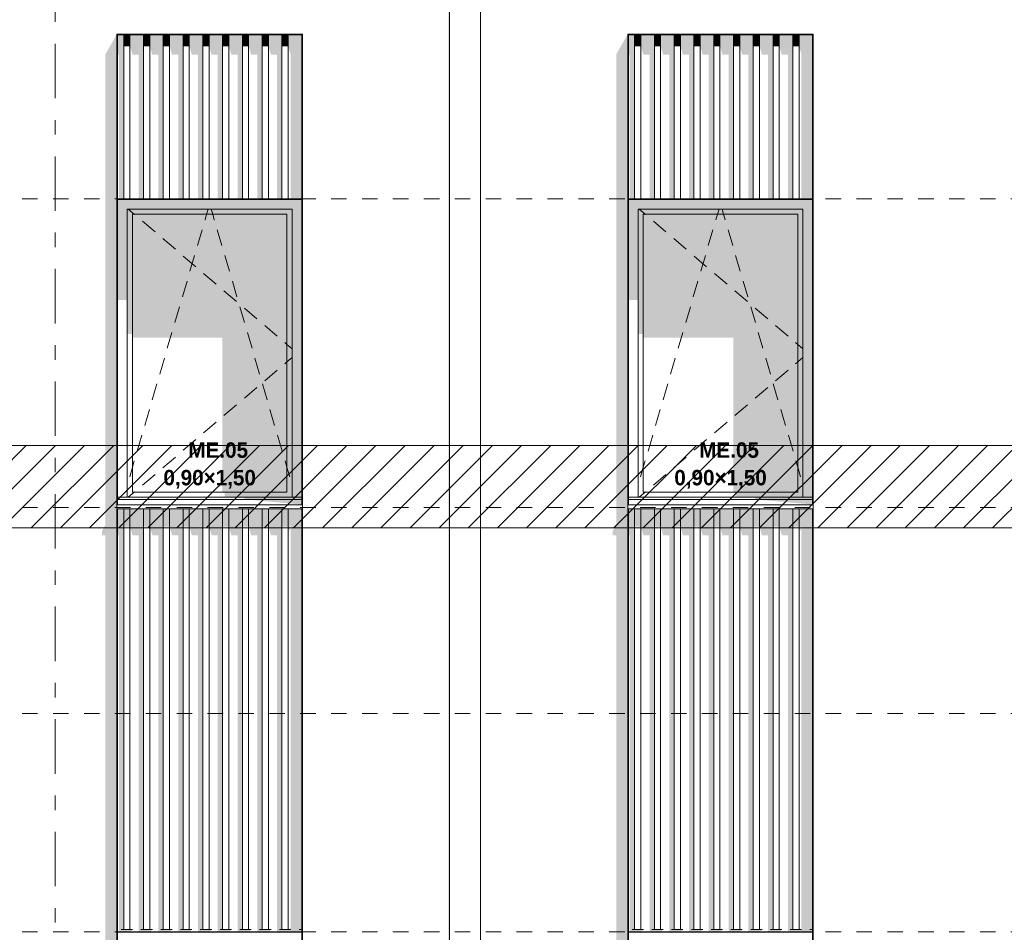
# Model space of a CAD drawing. Header units: millimetres. Extents: x 22784 to 62337, y -53000 to 10500.
# Tile 14 of 26: x 37781 to 42561, y 2497 to 6930. Entities that reach past the tile are written whole.
import ezdxf
from ezdxf.enums import TextEntityAlignment as Align

# ---------------------------------------------------------------- set-up
doc = ezdxf.new("R2010")
doc.units = ezdxf.units.MM
doc.header["$MEASUREMENT"] = 0
doc.linetypes.add('_TIRET COURT 1', pattern=[150, 75, -75])
doc.linetypes.add('Axe', pattern=[546.805537, 264.583325, -105.833328, 70.555556, -105.833328])
for name, color, linetype in [('Nouveau_0', 7, 'Continuous'), ('Nouveau_2D - Dessin général', 7, 'Continuous'), ('Nouveau_2D - Etiquettes 50ème', 7, 'Continuous'), ('Nouveau__Grille structurelle (axe_trame)', 7, 'Continuous'), ('Nouveau__Murs ext - Bardages', 7, 'Continuous'), ('Nouveau__Murs ext - Périphériques', 7, 'Continuous'), ('Nouveau_Exter - Equipements_Mobiliers', 7, 'Continuous'), ('Nouveau_Fenêtres Archicad', 7, 'Continuous')]:
    doc.layers.add(name, color=color, linetype=linetype)
doc.styles.add('STYLE_GENERE_1', font='arial.ttf')
doc.styles.add('STYLE_GENERE_4', font='GOTHIC.TTF')

# ---------------------------------------------------------------- blocks, each defined once
blk = doc.blocks.new('Élément de coupe_4')
at = {"layer": 'Nouveau__Murs ext - Périphériques', "linetype": 'Continuous', "lineweight": 13}
for points in [[(38197, 917.3), (38179.5, 885.3), (38179.5, 865.3), (39079.5, 865.3), (39086.5, 887.5), (39080.7, 887.5), (39094, 911.8), (39094, 884.3), (39097, 884.3), (39153, 982), (39150, 982), (39150, 993.4), (38256, 993.4), (38256, 982), (38253, 982), (38253, 3560), (38197, 3560)], [(38262.2, 3560), (38262.2, 2500), (38319.9, 2500), (38328.7, 2510), (38273.3, 2510), (38273.3, 3560)], [(38358.2, 3560), (38358.2, 2500), (38415.9, 2500), (38424.7, 2510), (38369.3, 2510), (38369.3, 3560)], [(38454.2, 3560), (38454.2, 2500), (38511.9, 2500), (38520.7, 2510), (38465.3, 2510), (38465.3, 3560)], [(38550.2, 3560), (38550.2, 2500), (38607.9, 2500), (38616.7, 2510), (38561.3, 2510), (38561.3, 3560)], [(38646.2, 2500), (38703.9, 2500), (38712.7, 2510), (38657.3, 2510), (38657.3, 3560), (38646.2, 3560)], [(38753.3, 3560), (38742.2, 3560), (38742.2, 2500), (38799.9, 2500), (38808.7, 2510), (38753.3, 2510)], [(38838.2, 2500), (38895.9, 2500), (38904.7, 2510), (38849.3, 2510), (38849.3, 3560), (38838.2, 3560)], [(38934.2, 2500), (38991.9, 2500), (39000.7, 2510), (38945.3, 2510), (38945.3, 3560), (38934.2, 3560)], [(39030.2, 3560), (39030.2, 2500), (39087.9, 2500), (39094, 2506.9), (39094, 2500), (39150, 2500), (39150, 2510), (39137.3, 2510), (39137.3, 3560), (39096.7, 3560), (39096.7, 2510), (39041.3, 2510), (39041.3, 3560)], [(39861, 3560), (39861, 0), (39868, 0), (39868, 3560)], [(40677, 917.3), (40659.5, 885.3), (40659.5, 865.3), (41559.5, 865.3), (41566.5, 887.5), (41560.7, 887.5), (41574, 911.8), (41574, 884.3), (41577, 884.3), (41633, 982), (41630, 982), (41630, 993.4), (40736, 993.4), (40736, 982), (40733, 982), (40733, 3560), (40677, 3560)], [(40742.2, 3560), (40742.2, 2500), (40799.9, 2500), (40808.7, 2510), (40753.3, 2510), (40753.3, 3560)], [(40838.2, 3560), (40838.2, 2500), (40895.9, 2500), (40904.7, 2510), (40849.3, 2510), (40849.3, 3560)], [(40934.2, 3560), (40934.2, 2500), (40991.9, 2500), (41000.7, 2510), (40945.3, 2510), (40945.3, 3560)], [(41041.3, 3560), (41030.2, 3560), (41030.2, 2500), (41087.9, 2500), (41096.7, 2510), (41041.3, 2510)], [(41126.2, 3560), (41126.2, 2500), (41183.9, 2500), (41192.7, 2510), (41137.3, 2510), (41137.3, 3560)], [(41222.2, 2500), (41279.9, 2500), (41288.7, 2510), (41233.3, 2510), (41233.3, 3560), (41222.2, 3560)], [(41318.2, 3560), (41318.2, 2500), (41375.9, 2500), (41384.7, 2510), (41329.3, 2510), (41329.3, 3560)], [(41414.2, 3560), (41414.2, 2500), (41471.9, 2500), (41480.7, 2510), (41425.3, 2510), (41425.3, 3560)], [(41510.2, 3560), (41510.2, 2500), (41567.9, 2500), (41574, 2506.9), (41574, 2500), (41630, 2500), (41630, 2510), (41617.3, 2510), (41617.3, 3560), (41576.7, 3560), (41576.7, 2510), (41521.3, 2510), (41521.3, 3560)]]:
    blk.add_hatch(color=7, dxfattribs=at).paths.add_polyline_path(points)
blk = doc.blocks.new('Élément de coupe_9')
at = {"layer": 'Nouveau__Murs ext - Périphériques', "linetype": 'Continuous', "lineweight": 13}
for points in [[(38179.5, 4445.3), (38179.5, 4425.3), (38197, 4425.3), (38197, 3560), (38253, 3560), (38253, 6785.2), (38210.1, 6785.2), (38197, 6762.3), (38197, 4477.3)], [(38256, 6785.2), (38256, 6759.3), (38262.2, 6759.3), (38262.2, 6060), (38273.3, 6060), (38273.3, 6785.2)], [(38328.7, 6759.3), (38358.2, 6759.3), (38358.2, 6060), (38369.3, 6060), (38369.3, 6785.2), (38328.7, 6785.2)], [(38424.7, 6759.3), (38454.2, 6759.3), (38454.2, 6060), (38465.3, 6060), (38465.3, 6785.2), (38424.7, 6785.2)], [(38520.7, 6759.3), (38550.2, 6759.3), (38550.2, 6060), (38561.3, 6060), (38561.3, 6785.2), (38520.7, 6785.2)], [(38657.3, 6785.2), (38616.7, 6785.2), (38616.7, 6759.3), (38646.2, 6759.3), (38646.2, 6060), (38657.3, 6060)], [(38712.7, 6785.2), (38712.7, 6759.3), (38742.2, 6759.3), (38742.2, 6060), (38753.3, 6060), (38753.3, 6785.2)], [(38849.3, 6785.2), (38808.7, 6785.2), (38808.7, 6759.3), (38838.2, 6759.3), (38838.2, 6060), (38849.3, 6060)], [(38904.7, 6759.3), (38934.2, 6759.3), (38934.2, 6060), (38945.3, 6060), (38945.3, 6785.2), (38904.7, 6785.2)], [(39000.7, 6759.3), (39030.2, 6759.3), (39030.2, 6060), (39041.3, 6060), (39041.3, 6785.2), (39000.7, 6785.2)], [(39096.7, 6785.2), (39096.7, 6060), (39137.3, 6060), (39137.3, 6785.2)], [(39861, 6785.2), (39861, 3560), (39868, 3560), (39868, 6785.2)], [(40659.5, 4425.3), (40677, 4425.3), (40677, 3560), (40733, 3560), (40733, 6785.2), (40690.1, 6785.2), (40677, 6762.3), (40677, 4477.3), (40659.5, 4445.3)], [(40736, 6759.3), (40742.2, 6759.3), (40742.2, 6060), (40753.3, 6060), (40753.3, 6785.2), (40736, 6785.2)], [(40808.7, 6785.2), (40808.7, 6759.3), (40838.2, 6759.3), (40838.2, 6060), (40849.3, 6060), (40849.3, 6785.2)], [(40904.7, 6785.2), (40904.7, 6759.3), (40934.2, 6759.3), (40934.2, 6060), (40945.3, 6060), (40945.3, 6785.2)], [(41041.3, 6785.2), (41000.7, 6785.2), (41000.7, 6759.3), (41030.2, 6759.3), (41030.2, 6060), (41041.3, 6060)], [(41096.7, 6759.3), (41126.2, 6759.3), (41126.2, 6060), (41137.3, 6060), (41137.3, 6785.2), (41096.7, 6785.2)], [(41192.7, 6785.2), (41192.7, 6759.3), (41222.2, 6759.3), (41222.2, 6060), (41233.3, 6060), (41233.3, 6785.2)], [(41288.7, 6785.2), (41288.7, 6759.3), (41318.2, 6759.3), (41318.2, 6060), (41329.3, 6060), (41329.3, 6785.2)], [(41384.7, 6759.3), (41414.2, 6759.3), (41414.2, 6060), (41425.3, 6060), (41425.3, 6785.2), (41384.7, 6785.2)], [(41480.7, 6759.3), (41510.2, 6759.3), (41510.2, 6060), (41521.3, 6060), (41521.3, 6785.2), (41480.7, 6785.2)], [(41617.3, 6785.2), (41576.7, 6785.2), (41576.7, 6060), (41617.3, 6060)], [(38256, 4425.3), (38262.2, 4425.3), (38262.2, 3560), (38273.3, 3560), (38273.3, 4553.4), (38256, 4553.4)], [(38328.7, 4425.3), (38358.2, 4425.3), (38358.2, 3560), (38369.3, 3560), (38369.3, 4553.4), (38328.7, 4553.4)], [(38465.3, 4553.4), (38424.7, 4553.4), (38424.7, 4425.3), (38454.2, 4425.3), (38454.2, 3560), (38465.3, 3560)], [(38520.7, 4425.3), (38550.2, 4425.3), (38550.2, 3560), (38561.3, 3560), (38561.3, 4553.4), (38520.7, 4553.4)], [(38616.7, 4553.4), (38616.7, 4425.3), (38646.2, 4425.3), (38646.2, 3560), (38657.3, 3560), (38657.3, 4553.4)], [(38712.7, 4425.3), (38742.2, 4425.3), (38742.2, 3560), (38753.3, 3560), (38753.3, 4553.4), (38712.7, 4553.4)], [(38808.7, 4425.3), (38838.2, 4425.3), (38838.2, 3560), (38849.3, 3560), (38849.3, 4553.4), (38808.7, 4553.4)], [(38945.3, 4553.4), (38904.7, 4553.4), (38904.7, 4425.3), (38934.2, 4425.3), (38934.2, 3560), (38945.3, 3560)], [(39000.7, 4425.3), (39030.2, 4425.3), (39030.2, 3560), (39041.3, 3560), (39041.3, 4553.4), (39000.7, 4553.4)], [(39137.3, 4553.4), (39096.7, 4553.4), (39096.7, 3560), (39137.3, 3560)], [(40753.3, 4553.4), (40736, 4553.4), (40736, 4425.3), (40742.2, 4425.3), (40742.2, 3560), (40753.3, 3560)], [(40808.7, 4425.3), (40838.2, 4425.3), (40838.2, 3560), (40849.3, 3560), (40849.3, 4553.4), (40808.7, 4553.4)], [(40904.7, 4553.4), (40904.7, 4425.3), (40934.2, 4425.3), (40934.2, 3560), (40945.3, 3560), (40945.3, 4553.4)], [(41000.7, 4425.3), (41030.2, 4425.3), (41030.2, 3560), (41041.3, 3560), (41041.3, 4553.4), (41000.7, 4553.4)], [(41137.3, 4553.4), (41096.7, 4553.4), (41096.7, 4425.3), (41126.2, 4425.3), (41126.2, 3560), (41137.3, 3560)], [(41192.7, 4425.3), (41222.2, 4425.3), (41222.2, 3560), (41233.3, 3560), (41233.3, 4553.4), (41192.7, 4553.4)], [(41288.7, 4553.4), (41288.7, 4425.3), (41318.2, 4425.3), (41318.2, 3560), (41329.3, 3560), (41329.3, 4553.4)], [(41384.7, 4425.3), (41414.2, 4425.3), (41414.2, 3560), (41425.3, 3560), (41425.3, 4553.4), (41384.7, 4553.4)], [(41480.7, 4425.3), (41510.2, 4425.3), (41510.2, 3560), (41521.3, 3560), (41521.3, 4553.4), (41480.7, 4553.4)], [(41617.3, 4553.4), (41576.7, 4553.4), (41576.7, 3560), (41617.3, 3560)]]:
    blk.add_hatch(color=7, dxfattribs=at).paths.add_polyline_path(points)
blk = doc.blocks.new('Élément de coupe_12')
at = {"layer": 'Nouveau__Murs ext - Périphériques', "linetype": 'Continuous', "lineweight": 13}
for points in [[(39868, 8220), (39861, 8207.8), (39861, 6785.2), (39868, 6785.2)], [(38210.1, 6785.2), (38253, 6785.2), (38253, 6860)], [(38273.3, 6857), (38256, 6857), (38256, 6785.2), (38273.3, 6785.2)], [(38328.7, 6857), (38328.7, 6785.2), (38369.3, 6785.2), (38369.3, 6857)], [(38424.7, 6857), (38424.7, 6785.2), (38465.3, 6785.2), (38465.3, 6857)], [(38520.7, 6857), (38520.7, 6785.2), (38561.3, 6785.2), (38561.3, 6857)], [(38616.7, 6857), (38616.7, 6785.2), (38657.3, 6785.2), (38657.3, 6857)], [(38712.7, 6785.2), (38753.3, 6785.2), (38753.3, 6857), (38712.7, 6857)], [(38808.7, 6857), (38808.7, 6785.2), (38849.3, 6785.2), (38849.3, 6857)], [(38904.7, 6785.2), (38945.3, 6785.2), (38945.3, 6857), (38904.7, 6857)], [(39041.3, 6857), (39000.7, 6857), (39000.7, 6785.2), (39041.3, 6785.2)], [(39096.7, 6857), (39096.7, 6785.2), (39137.3, 6785.2), (39137.3, 6857)], [(40733, 6860), (40690.1, 6785.2), (40733, 6785.2)], [(40736, 6857), (40736, 6785.2), (40753.3, 6785.2), (40753.3, 6857)], [(40849.3, 6857), (40808.7, 6857), (40808.7, 6785.2), (40849.3, 6785.2)], [(40904.7, 6857), (40904.7, 6785.2), (40945.3, 6785.2), (40945.3, 6857)], [(41000.7, 6785.2), (41041.3, 6785.2), (41041.3, 6857), (41000.7, 6857)], [(41096.7, 6785.2), (41137.3, 6785.2), (41137.3, 6857), (41096.7, 6857)], [(41233.3, 6857), (41192.7, 6857), (41192.7, 6785.2), (41233.3, 6785.2)], [(41288.7, 6785.2), (41329.3, 6785.2), (41329.3, 6857), (41288.7, 6857)], [(41384.7, 6857), (41384.7, 6785.2), (41425.3, 6785.2), (41425.3, 6857)], [(41480.7, 6857), (41480.7, 6785.2), (41521.3, 6785.2), (41521.3, 6857)], [(41617.3, 6857), (41576.7, 6857), (41576.7, 6785.2), (41617.3, 6785.2)]]:
    blk.add_hatch(color=7, dxfattribs=at).paths.add_polyline_path(points)
blk = doc.blocks.new('Élément de coupe_27')
at = {"layer": 'Nouveau_Fenêtres Archicad', "linetype": 'Continuous', "lineweight": 13}
for points in [[(39150, 6057), (38256, 6057), (38256, 6010), (38303, 6010), (39103, 6010), (39150, 6010)], [(38256, 6010), (38256, 5568.7), (38303, 5568.7), (38303, 6010)], [(39103, 6010), (38303, 6010), (38303, 5985), (38328, 5985), (39078, 5985), (39103, 5985)], [(38303, 5985), (38303, 5403.9), (38328, 5403.9), (38328, 5985)], [(38328, 5385.6), (38764.9, 5385.6), (38764.9, 4635), (39078, 4635), (39078, 5985), (38328, 5985)], [(39078, 5985), (39078, 4635), (39103, 4635), (39103, 5985)], [(39103, 6010), (39103, 4610), (39150, 4610), (39150, 6010)], [(39103, 4635), (38775.4, 4635), (38775.4, 4610), (39103, 4610)], [(38870.6, 4610), (38870.6, 4600), (39150, 4600), (39150, 4610)], [(38870.6, 4600), (39150, 4575), (39150, 4600)]]:
    blk.add_hatch(color=7, dxfattribs=at).paths.add_polyline_path(points)
at = {"layer": 'Nouveau_Fenêtres Archicad', "color": 7, "linetype": 'Continuous', "lineweight": 13}
for p, q in [((38303, 6010), (38303, 4610)), ((39103, 6010), (38303, 6010)), ((38307.3, 6010), (38336.6, 5985)), ((38328, 5985), (38328, 4635)), ((39078, 5985), (38328, 5985)), ((38336.6, 5985), (38338.9, 5983.1)), ((38680.5, 5958.2), (38688.3, 5985)), ((38688.3, 5985), (38695.7, 6010)), ((38717.7, 5985), (38710.3, 6010)), ((38725.5, 5958.2), (38717.7, 5985)), ((39078, 4635), (39078, 5985)), ((39103, 4610), (39103, 6010)), ((38376.9, 5950.6), (38437.8, 5898.7)), ((38680.2, 5957.3), (38680.5, 5958.2)), ((38725.8, 5957.3), (38725.5, 5958.2)), ((38643.7, 5832.5), (38666.2, 5909.3)), ((38762.3, 5832.5), (38739.8, 5909.3)), ((38475.8, 5866.3), (38536.7, 5814.4)), ((38607.1, 5707.8), (38629.6, 5784.5)), ((38798.9, 5707.8), (38776.4, 5784.5)), ((38574.7, 5781.9), (38635.6, 5730)), ((38673.6, 5697.5), (38734.5, 5645.6)), ((38570.5, 5583), (38593, 5659.8)), ((38835.5, 5583), (38813, 5659.8)), ((38772.5, 5613.2), (38833.4, 5561.3)), ((38534, 5458.3), (38556.5, 5535)), ((38872, 5458.3), (38849.5, 5535)), ((38871.5, 5528.8), (38932.3, 5476.9)), ((38497.4, 5333.5), (38519.9, 5410.3)), ((38908.6, 5333.5), (38886.1, 5410.3)), ((38970.4, 5444.5), (39031.2, 5392.5)), ((39067.1, 5361.9), (39078, 5352.6)), ((39078, 5352.6), (39103, 5331.3)), ((38460.8, 5208.8), (38483.3, 5285.5)), ((38945.2, 5208.8), (38922.7, 5285.5)), ((39067.1, 5258.1), (39078, 5267.4)), ((39078, 5267.4), (39103, 5288.7)), ((38970.4, 5175.5), (39031.2, 5227.5)), ((38424.3, 5084), (38446.8, 5160.8)), ((38871.5, 5091.2), (38932.3, 5143.1)), ((38981.7, 5084), (38959.2, 5160.8)), ((38387.7, 4959.3), (38410.2, 5036)), ((38772.5, 5006.8), (38833.4, 5058.7)), ((39018.3, 4959.3), (38995.8, 5036)), ((38673.6, 4922.5), (38734.5, 4974.4)), ((38351.1, 4834.5), (38373.6, 4911.3)), ((38574.7, 4838.1), (38635.6, 4890)), ((39054.9, 4834.5), (39032.4, 4911.3)), ((38328, 4755.6), (38337.1, 4786.5)), ((38475.8, 4753.7), (38536.7, 4805.6)), ((39078, 4755.6), (39068.9, 4786.5)), ((38314.6, 4709.8), (38328, 4755.6)), ((39091.4, 4709.8), (39078, 4755.6)), ((38376.9, 4669.4), (38437.8, 4721.3)), ((38336.6, 4635), (38338.9, 4636.9)), ((39150, 4610), (38256, 4610)), ((39150, 4600), (38256, 4600)), ((38307.3, 4610), (38336.6, 4635)), ((38328, 4635), (39078, 4635)), ((38253, 4575), (38253, 4573.4)), ((38253, 4573.4), (38253, 4553.4)), ((39153, 4573.4), (38253, 4573.4)), ((39153, 4553.4), (38253, 4553.4)), ((39153, 4575), (39153, 4573.4)), ((39153, 4573.4), (39153, 4553.4))]:
    blk.add_line(p, q, dxfattribs=at)
blk = doc.blocks.new('Élément de coupe_28')
at = {"layer": 'Nouveau_Fenêtres Archicad', "linetype": 'Continuous', "lineweight": 13}
for points in [[(41630, 6057), (40736, 6057), (40736, 6010), (40783, 6010), (41583, 6010), (41630, 6010)], [(40783, 6010), (40736, 6010), (40736, 5568.7), (40783, 5568.7)], [(41583, 6010), (40783, 6010), (40783, 5985), (40808, 5985), (41558, 5985), (41583, 5985)], [(40783, 5985), (40783, 5403.9), (40808, 5403.9), (40808, 5985)], [(41558, 5985), (40808, 5985), (40808, 5385.6), (41244.9, 5385.6), (41244.9, 4635), (41558, 4635)], [(41558, 5985), (41558, 4635), (41583, 4635), (41583, 5985)], [(41583, 6010), (41583, 4610), (41630, 4610), (41630, 6010)], [(41583, 4635), (41255.4, 4635), (41255.4, 4610), (41583, 4610)], [(41350.6, 4610), (41350.6, 4600), (41630, 4600), (41630, 4610)], [(41350.6, 4600), (41630, 4575), (41630, 4600)]]:
    blk.add_hatch(color=7, dxfattribs=at).paths.add_polyline_path(points)
at = {"layer": 'Nouveau_Fenêtres Archicad', "color": 7, "linetype": 'Continuous', "lineweight": 13}
for p, q in [((40783, 6010), (40783, 4610)), ((41583, 6010), (40783, 6010)), ((40787.3, 6010), (40816.6, 5985)), ((40808, 5985), (40808, 4635)), ((41558, 5985), (40808, 5985)), ((40816.6, 5985), (40818.9, 5983.1)), ((41160.5, 5958.2), (41168.3, 5985)), ((41168.3, 5985), (41175.7, 6010)), ((41197.7, 5985), (41190.3, 6010)), ((41205.5, 5958.2), (41197.7, 5985)), ((41558, 4635), (41558, 5985)), ((41583, 4610), (41583, 6010)), ((40856.9, 5950.6), (40917.8, 5898.7)), ((41160.2, 5957.3), (41160.5, 5958.2)), ((41205.8, 5957.3), (41205.5, 5958.2)), ((41123.7, 5832.5), (41146.2, 5909.3)), ((41242.3, 5832.5), (41219.8, 5909.3)), ((40955.8, 5866.3), (41016.7, 5814.4)), ((41087.1, 5707.8), (41109.6, 5784.5)), ((41278.9, 5707.8), (41256.4, 5784.5)), ((41054.7, 5781.9), (41115.6, 5730)), ((41153.6, 5697.5), (41214.5, 5645.6)), ((41050.5, 5583), (41073, 5659.8)), ((41315.5, 5583), (41293, 5659.8)), ((41252.5, 5613.2), (41313.4, 5561.3)), ((41014, 5458.3), (41036.5, 5535)), ((41352, 5458.3), (41329.5, 5535)), ((41351.5, 5528.8), (41412.3, 5476.9)), ((40977.4, 5333.5), (40999.9, 5410.3)), ((41388.6, 5333.5), (41366.1, 5410.3)), ((41450.4, 5444.5), (41511.2, 5392.5)), ((41547.1, 5361.9), (41558, 5352.6)), ((41558, 5352.6), (41583, 5331.3)), ((40940.8, 5208.8), (40963.3, 5285.5)), ((41425.2, 5208.8), (41402.7, 5285.5)), ((41547.1, 5258.1), (41558, 5267.4)), ((41558, 5267.4), (41583, 5288.7)), ((41450.4, 5175.5), (41511.2, 5227.5)), ((40904.3, 5084), (40926.8, 5160.8)), ((41351.5, 5091.2), (41412.3, 5143.1)), ((41461.7, 5084), (41439.2, 5160.8)), ((40867.7, 4959.3), (40890.2, 5036)), ((41252.5, 5006.8), (41313.4, 5058.7)), ((41498.3, 4959.3), (41475.8, 5036)), ((41153.6, 4922.5), (41214.5, 4974.4)), ((40831.1, 4834.5), (40853.6, 4911.3)), ((41054.7, 4838.1), (41115.6, 4890)), ((41534.9, 4834.5), (41512.4, 4911.3)), ((40808, 4755.6), (40817.1, 4786.5)), ((40955.8, 4753.7), (41016.7, 4805.6)), ((41558, 4755.6), (41548.9, 4786.5)), ((40794.6, 4709.8), (40808, 4755.6)), ((41571.4, 4709.8), (41558, 4755.6)), ((40856.9, 4669.4), (40917.8, 4721.3)), ((40816.6, 4635), (40818.9, 4636.9)), ((41630, 4610), (40736, 4610)), ((41630, 4600), (40736, 4600)), ((40787.3, 4610), (40816.6, 4635)), ((40808, 4635), (41558, 4635)), ((40733, 4575), (40733, 4573.4)), ((40733, 4573.4), (40733, 4553.4)), ((41633, 4573.4), (40733, 4573.4)), ((41633, 4553.4), (40733, 4553.4)), ((41633, 4575), (41633, 4573.4)), ((41633, 4573.4), (41633, 4553.4))]:
    blk.add_line(p, q, dxfattribs=at)
blk = doc.blocks.new('Élément de coupe_176')
at = {"layer": 'Nouveau__Murs ext - Bardages', "color": 7, "linetype": 'Continuous', "lineweight": 13}
for p, q in [((39150, 6060), (38256, 6060)), ((39150, 6057), (38256, 6057))]:
    blk.add_line(p, q, dxfattribs=at)
blk = doc.blocks.new('Élément de coupe_177')
at = {"layer": 'Nouveau__Murs ext - Bardages', "color": 7, "linetype": 'Continuous', "lineweight": 13}
for p, q in [((39150, 2500), (38256, 2500)), ((39150, 2497), (38256, 2497))]:
    blk.add_line(p, q, dxfattribs=at)
blk = doc.blocks.new('Élément de coupe_178')
at = {"layer": 'Nouveau__Murs ext - Bardages', "linetype": 'Continuous', "lineweight": 13}
for points in [[(38273.3, 2510), (38286, 2510), (38286, 4553.4), (38273.3, 4553.4)], [(38286, 4553.4), (38286, 4466.8), (38316, 4466.8), (38316, 4553.4)], [(38316, 4466.8), (38328.7, 4425.3), (38328.7, 4553.4), (38316, 4553.4)], [(38369.3, 2510), (38382, 2510), (38382, 4553.4), (38369.3, 4553.4)], [(38412, 4553.4), (38382, 4553.4), (38382, 4466.8), (38412, 4466.8)], [(38424.7, 4553.4), (38412, 4553.4), (38412, 4466.8), (38424.7, 4425.3)], [(38465.3, 2510), (38478, 2510), (38478, 4553.4), (38465.3, 4553.4)], [(38478, 4466.8), (38508, 4466.8), (38508, 4553.4), (38478, 4553.4)], [(38508, 4466.8), (38520.7, 4425.3), (38520.7, 4553.4), (38508, 4553.4)], [(38561.3, 2510), (38574, 2510), (38574, 4553.4), (38561.3, 4553.4)], [(38604, 4553.4), (38574, 4553.4), (38574, 4466.8), (38604, 4466.8)], [(38616.7, 4553.4), (38604, 4553.4), (38604, 4466.8), (38616.7, 4425.3)], [(38657.3, 2510), (38670, 2510), (38670, 4553.4), (38657.3, 4553.4)], [(38700, 4553.4), (38670, 4553.4), (38670, 4466.8), (38700, 4466.8)], [(38700, 4466.8), (38712.7, 4425.3), (38712.7, 4553.4), (38700, 4553.4)], [(38753.3, 2510), (38766, 2510), (38766, 4553.4), (38753.3, 4553.4)], [(38766, 4553.4), (38766, 4466.8), (38796, 4466.8), (38796, 4553.4)], [(38808.7, 4553.4), (38796, 4553.4), (38796, 4466.8), (38808.7, 4425.3)], [(38849.3, 2510), (38862, 2510), (38862, 4553.4), (38849.3, 4553.4)], [(38862, 4466.8), (38892, 4466.8), (38892, 4553.4), (38862, 4553.4)], [(38892, 4466.8), (38904.7, 4425.3), (38904.7, 4553.4), (38892, 4553.4)], [(38945.3, 2510), (38958, 2510), (38958, 4553.4), (38945.3, 4553.4)], [(38988, 4553.4), (38958, 4553.4), (38958, 4466.8), (38988, 4466.8)], [(38988, 4466.8), (39000.7, 4425.3), (39000.7, 4553.4), (38988, 4553.4)], [(39041.3, 2510), (39054, 2510), (39054, 4553.4), (39041.3, 4553.4)], [(39084, 4553.4), (39054, 4553.4), (39054, 4466.8), (39084, 4466.8)], [(39084, 4553.4), (39084, 4466.8), (39090.7, 4444.8), (39093.1, 4459.1), (39091.1, 4465.7), (39095.7, 4474.9), (39095.7, 2510), (39096.7, 2510), (39096.7, 4553.4)], [(39137.3, 2510), (39150, 2510), (39150, 4553.4), (39137.3, 4553.4)]]:
    blk.add_hatch(color=7, dxfattribs=at).paths.add_polyline_path(points)
at = {"layer": 'Nouveau__Murs ext - Bardages', "color": 7, "linetype": 'Continuous', "lineweight": 13}
for p, q in [((38286, 2510), (38286, 4553.4)), ((38316, 2510), (38316, 4553.4)), ((38382, 2510), (38382, 4553.4)), ((38412, 2510), (38412, 4553.4)), ((38478, 2510), (38478, 4553.4)), ((38508, 2510), (38508, 4553.4)), ((38574, 2510), (38574, 4553.4)), ((38604, 2510), (38604, 4553.4)), ((38670, 2510), (38670, 4553.4)), ((38700, 2510), (38700, 4553.4)), ((38766, 2510), (38766, 4553.4)), ((38796, 2510), (38796, 4553.4)), ((38862, 2510), (38862, 4553.4)), ((38892, 2510), (38892, 4553.4)), ((38958, 2510), (38958, 4553.4)), ((38988, 2510), (38988, 4553.4)), ((39054, 2510), (39054, 4553.4)), ((39084, 2510), (39084, 4553.4)), ((38286, 2510), (38273.3, 2510)), ((38316, 2510), (38286, 2510)), ((38328.7, 2510), (38316, 2510)), ((38382, 2510), (38369.3, 2510)), ((38412, 2510), (38382, 2510)), ((38424.7, 2510), (38412, 2510)), ((38478, 2510), (38465.3, 2510)), ((38508, 2510), (38478, 2510)), ((38520.7, 2510), (38508, 2510)), ((38574, 2510), (38561.3, 2510)), ((38604, 2510), (38574, 2510)), ((38616.7, 2510), (38604, 2510)), ((38670, 2510), (38657.3, 2510)), ((38700, 2510), (38670, 2510)), ((38712.7, 2510), (38700, 2510)), ((38766, 2510), (38753.3, 2510)), ((38796, 2510), (38766, 2510)), ((38808.7, 2510), (38796, 2510)), ((38862, 2510), (38849.3, 2510)), ((38892, 2510), (38862, 2510)), ((38904.7, 2510), (38892, 2510)), ((38958, 2510), (38945.3, 2510)), ((38988, 2510), (38958, 2510)), ((39000.7, 2510), (38988, 2510)), ((39054, 2510), (39041.3, 2510)), ((39084, 2510), (39054, 2510)), ((39096.7, 2510), (39084, 2510)), ((39150, 2510), (39137.3, 2510))]:
    blk.add_line(p, q, dxfattribs=at)
blk = doc.blocks.new('Élément de coupe_179')
at = {"layer": 'Nouveau__Murs ext - Bardages', "linetype": 'Continuous', "lineweight": 13}
for points in [[(38286, 6857), (38273.3, 6857), (38273.3, 6060), (38286, 6060)], [(38316, 6857), (38286, 6857), (38286, 6800.8), (38316, 6800.8)], [(38328.7, 6857), (38316, 6857), (38316, 6800.8), (38328.7, 6759.3)], [(38382, 6857), (38369.3, 6857), (38369.3, 6060), (38382, 6060)], [(38412, 6857), (38382, 6857), (38382, 6800.8), (38412, 6800.8)], [(38424.7, 6857), (38412, 6857), (38412, 6800.8), (38424.7, 6759.3)], [(38478, 6857), (38465.3, 6857), (38465.3, 6060), (38478, 6060)], [(38508, 6857), (38478, 6857), (38478, 6800.8), (38508, 6800.8)], [(38520.7, 6857), (38508, 6857), (38508, 6800.8), (38520.7, 6759.3)], [(38574, 6857), (38561.3, 6857), (38561.3, 6060), (38574, 6060)], [(38574, 6857), (38574, 6800.8), (38604, 6800.8), (38604, 6857)], [(38616.7, 6857), (38604, 6857), (38604, 6800.8), (38616.7, 6759.3)], [(38670, 6857), (38657.3, 6857), (38657.3, 6060), (38670, 6060)], [(38670, 6857), (38670, 6800.8), (38700, 6800.8), (38700, 6857)], [(38712.7, 6857), (38700, 6857), (38700, 6800.8), (38712.7, 6759.3)], [(38766, 6857), (38753.3, 6857), (38753.3, 6060), (38766, 6060)], [(38766, 6857), (38766, 6800.8), (38796, 6800.8), (38796, 6857)], [(38808.7, 6857), (38796, 6857), (38796, 6800.8), (38808.7, 6759.3)], [(38862, 6857), (38849.3, 6857), (38849.3, 6060), (38862, 6060)], [(38892, 6857), (38862, 6857), (38862, 6800.8), (38892, 6800.8)], [(38904.7, 6857), (38892, 6857), (38892, 6800.8), (38904.7, 6759.3)], [(38958, 6857), (38945.3, 6857), (38945.3, 6060), (38958, 6060)], [(38988, 6857), (38958, 6857), (38958, 6800.8), (38988, 6800.8)], [(39000.7, 6857), (38988, 6857), (38988, 6800.8), (39000.7, 6759.3)], [(39054, 6857), (39041.3, 6857), (39041.3, 6060), (39054, 6060)], [(39084, 6857), (39054, 6857), (39054, 6800.8), (39084, 6800.8)], [(39096.7, 6857), (39084, 6857), (39084, 6800.8), (39095.7, 6762.4), (39095.7, 6060), (39096.7, 6060)], [(39150, 6857), (39137.3, 6857), (39137.3, 6060), (39150, 6060)]]:
    blk.add_hatch(color=7, dxfattribs=at).paths.add_polyline_path(points)
at = {"layer": 'Nouveau__Murs ext - Bardages', "color": 7, "linetype": 'Continuous', "lineweight": 13}
for p, q in [((38286, 6060), (38286, 6857)), ((38316, 6060), (38316, 6857)), ((38382, 6060), (38382, 6857)), ((38412, 6060), (38412, 6857)), ((38478, 6060), (38478, 6857)), ((38508, 6060), (38508, 6857)), ((38574, 6060), (38574, 6857)), ((38604, 6060), (38604, 6857)), ((38670, 6060), (38670, 6857)), ((38700, 6060), (38700, 6857)), ((38766, 6060), (38766, 6857)), ((38796, 6060), (38796, 6857)), ((38862, 6060), (38862, 6857)), ((38892, 6060), (38892, 6857)), ((38958, 6060), (38958, 6857)), ((38988, 6060), (38988, 6857)), ((39054, 6060), (39054, 6857)), ((39084, 6060), (39084, 6857))]:
    blk.add_line(p, q, dxfattribs=at)
blk = doc.blocks.new('Élément de coupe_180')
at = {"layer": 'Nouveau__Murs ext - Bardages', "color": 7, "linetype": 'Continuous', "lineweight": 13}
for p, q in [((38253, 6857), (38253, 6860)), ((39153, 6860), (38253, 6860)), ((39150, 6857), (38256, 6857)), ((39153, 6857), (39153, 6860))]:
    blk.add_line(p, q, dxfattribs=at)
blk = doc.blocks.new('Élément de coupe_181')
at = {"layer": 'Nouveau__Murs ext - Bardages', "linetype": 'Continuous', "lineweight": 13}
for points in [[(38256, 4553.4), (38253, 4553.4), (38253, 4522.9), (38256, 4522.9)], [(38256, 993.4), (38253, 993.4), (38253, 982), (38256, 982)]]:
    blk.add_hatch(color=7, dxfattribs=at).paths.add_polyline_path(points)
at = {"layer": 'Nouveau__Murs ext - Bardages', "color": 7, "linetype": 'Continuous', "lineweight": 13}
for p, q in [((38253, 6857), (38256, 6857)), ((38253, 4575), (38253, 6857)), ((38256, 6060), (38256, 6857)), ((38256, 6057), (38256, 6060)), ((38256, 4575), (38256, 6057)), ((38253, 1015), (38253, 4553.4)), ((38256, 2500), (38256, 4553.4)), ((38256, 2497), (38256, 2500)), ((38256, 1015), (38256, 2497)), ((38253, 982), (38253, 993.4)), ((38253, 982), (38256, 982)), ((38256, 982), (38256, 993.4))]:
    blk.add_line(p, q, dxfattribs=at)
blk = doc.blocks.new('Élément de coupe_182')
at = {"layer": 'Nouveau__Murs ext - Bardages', "color": 7, "linetype": 'Continuous', "lineweight": 13}
for p, q in [((39150, 6857), (39153, 6857)), ((39150, 6060), (39150, 6857)), ((39153, 4575), (39153, 6857)), ((39150, 6057), (39150, 6060)), ((39150, 4575), (39150, 6057)), ((39150, 2500), (39150, 4553.4)), ((39153, 1015), (39153, 4553.4)), ((39150, 2497), (39150, 2500)), ((39150, 1015), (39150, 2497)), ((39150, 982), (39150, 993.4)), ((39150, 982), (39153, 982)), ((39153, 982), (39153, 993.4))]:
    blk.add_line(p, q, dxfattribs=at)
blk = doc.blocks.new('Élément de coupe_183')
at = {"layer": 'Nouveau__Murs ext - Bardages', "color": 7, "linetype": 'Continuous', "lineweight": 13}
for p, q in [((41630, 6060), (40736, 6060)), ((41630, 6057), (40736, 6057))]:
    blk.add_line(p, q, dxfattribs=at)
blk = doc.blocks.new('Élément de coupe_184')
at = {"layer": 'Nouveau__Murs ext - Bardages', "color": 7, "linetype": 'Continuous', "lineweight": 13}
for p, q in [((41630, 2500), (40736, 2500)), ((41630, 2497), (40736, 2497))]:
    blk.add_line(p, q, dxfattribs=at)
blk = doc.blocks.new('Élément de coupe_185')
at = {"layer": 'Nouveau__Murs ext - Bardages', "linetype": 'Continuous', "lineweight": 13}
for points in [[(40753.3, 2510), (40766, 2510), (40766, 4553.4), (40753.3, 4553.4)], [(40766, 4466.8), (40796, 4466.8), (40796, 4553.4), (40766, 4553.4)], [(40796, 4466.8), (40808.7, 4425.3), (40808.7, 4553.4), (40796, 4553.4)], [(40849.3, 2510), (40862, 2510), (40862, 4553.4), (40849.3, 4553.4)], [(40892, 4553.4), (40862, 4553.4), (40862, 4466.8), (40892, 4466.8)], [(40904.7, 4553.4), (40892, 4553.4), (40892, 4466.8), (40904.7, 4425.3)], [(40945.3, 2510), (40958, 2510), (40958, 4553.4), (40945.3, 4553.4)], [(40958, 4466.8), (40988, 4466.8), (40988, 4553.4), (40958, 4553.4)], [(40988, 4553.4), (40988, 4466.8), (41000.7, 4425.3), (41000.7, 4553.4)], [(41041.3, 2510), (41054, 2510), (41054, 4553.4), (41041.3, 4553.4)], [(41054, 4466.8), (41084, 4466.8), (41084, 4553.4), (41054, 4553.4)], [(41096.7, 4553.4), (41084, 4553.4), (41084, 4466.8), (41096.7, 4425.3)], [(41137.3, 2510), (41150, 2510), (41150, 4553.4), (41137.3, 4553.4)], [(41180, 4553.4), (41150, 4553.4), (41150, 4466.8), (41180, 4466.8)], [(41180, 4466.8), (41192.7, 4425.3), (41192.7, 4553.4), (41180, 4553.4)], [(41233.3, 2510), (41246, 2510), (41246, 4553.4), (41233.3, 4553.4)], [(41246, 4466.8), (41276, 4466.8), (41276, 4553.4), (41246, 4553.4)], [(41288.7, 4553.4), (41276, 4553.4), (41276, 4466.8), (41288.7, 4425.3)], [(41329.3, 2510), (41342, 2510), (41342, 4553.4), (41329.3, 4553.4)], [(41342, 4466.8), (41372, 4466.8), (41372, 4553.4), (41342, 4553.4)], [(41372, 4553.4), (41372, 4466.8), (41384.7, 4425.3), (41384.7, 4553.4)], [(41425.3, 2510), (41438, 2510), (41438, 4553.4), (41425.3, 4553.4)], [(41438, 4466.8), (41468, 4466.8), (41468, 4553.4), (41438, 4553.4)], [(41468, 4466.8), (41480.7, 4425.3), (41480.7, 4553.4), (41468, 4553.4)], [(41521.3, 2510), (41534, 2510), (41534, 4553.4), (41521.3, 4553.4)], [(41534, 4466.8), (41564, 4466.8), (41564, 4553.4), (41534, 4553.4)], [(41564, 4553.4), (41564, 4466.8), (41570.7, 4444.8), (41573.1, 4459.1), (41571.1, 4465.7), (41575.7, 4474.9), (41575.7, 2510), (41576.7, 2510), (41576.7, 4553.4)], [(41617.3, 2510), (41630, 2510), (41630, 4553.4), (41617.3, 4553.4)]]:
    blk.add_hatch(color=7, dxfattribs=at).paths.add_polyline_path(points)
at = {"layer": 'Nouveau__Murs ext - Bardages', "color": 7, "linetype": 'Continuous', "lineweight": 13}
for p, q in [((40766, 2510), (40766, 4553.4)), ((40796, 2510), (40796, 4553.4)), ((40862, 2510), (40862, 4553.4)), ((40892, 2510), (40892, 4553.4)), ((40958, 2510), (40958, 4553.4)), ((40988, 2510), (40988, 4553.4)), ((41054, 2510), (41054, 4553.4)), ((41084, 2510), (41084, 4553.4)), ((41150, 2510), (41150, 4553.4)), ((41180, 2510), (41180, 4553.4)), ((41246, 2510), (41246, 4553.4)), ((41276, 2510), (41276, 4553.4)), ((41342, 2510), (41342, 4553.4)), ((41372, 2510), (41372, 4553.4)), ((41438, 2510), (41438, 4553.4)), ((41468, 2510), (41468, 4553.4)), ((41534, 2510), (41534, 4553.4)), ((41564, 2510), (41564, 4553.4)), ((40766, 2510), (40753.3, 2510)), ((40796, 2510), (40766, 2510)), ((40808.7, 2510), (40796, 2510)), ((40862, 2510), (40849.3, 2510)), ((40892, 2510), (40862, 2510)), ((40904.7, 2510), (40892, 2510)), ((40958, 2510), (40945.3, 2510)), ((40988, 2510), (40958, 2510)), ((41000.7, 2510), (40988, 2510)), ((41054, 2510), (41041.3, 2510)), ((41084, 2510), (41054, 2510)), ((41096.7, 2510), (41084, 2510)), ((41150, 2510), (41137.3, 2510)), ((41180, 2510), (41150, 2510)), ((41192.7, 2510), (41180, 2510)), ((41246, 2510), (41233.3, 2510)), ((41276, 2510), (41246, 2510)), ((41288.7, 2510), (41276, 2510)), ((41342, 2510), (41329.3, 2510)), ((41372, 2510), (41342, 2510)), ((41384.7, 2510), (41372, 2510)), ((41438, 2510), (41425.3, 2510)), ((41468, 2510), (41438, 2510)), ((41480.7, 2510), (41468, 2510)), ((41534, 2510), (41521.3, 2510)), ((41564, 2510), (41534, 2510)), ((41576.7, 2510), (41564, 2510)), ((41630, 2510), (41617.3, 2510))]:
    blk.add_line(p, q, dxfattribs=at)
blk = doc.blocks.new('Élément de coupe_186')
at = {"layer": 'Nouveau__Murs ext - Bardages', "linetype": 'Continuous', "lineweight": 13}
for points in [[(40766, 6857), (40753.3, 6857), (40753.3, 6060), (40766, 6060)], [(40796, 6857), (40766, 6857), (40766, 6800.8), (40796, 6800.8)], [(40796, 6857), (40796, 6800.8), (40808.7, 6759.3), (40808.7, 6857)], [(40862, 6857), (40849.3, 6857), (40849.3, 6060), (40862, 6060)], [(40862, 6857), (40862, 6800.8), (40892, 6800.8), (40892, 6857)], [(40904.7, 6857), (40892, 6857), (40892, 6800.8), (40904.7, 6759.3)], [(40958, 6857), (40945.3, 6857), (40945.3, 6060), (40958, 6060)], [(40988, 6857), (40958, 6857), (40958, 6800.8), (40988, 6800.8)], [(41000.7, 6857), (40988, 6857), (40988, 6800.8), (41000.7, 6759.3)], [(41054, 6857), (41041.3, 6857), (41041.3, 6060), (41054, 6060)], [(41084, 6857), (41054, 6857), (41054, 6800.8), (41084, 6800.8)], [(41096.7, 6857), (41084, 6857), (41084, 6800.8), (41096.7, 6759.3)], [(41150, 6857), (41137.3, 6857), (41137.3, 6060), (41150, 6060)], [(41150, 6857), (41150, 6800.8), (41180, 6800.8), (41180, 6857)], [(41192.7, 6857), (41180, 6857), (41180, 6800.8), (41192.7, 6759.3)], [(41246, 6857), (41233.3, 6857), (41233.3, 6060), (41246, 6060)], [(41276, 6857), (41246, 6857), (41246, 6800.8), (41276, 6800.8)], [(41288.7, 6857), (41276, 6857), (41276, 6800.8), (41288.7, 6759.3)], [(41342, 6857), (41329.3, 6857), (41329.3, 6060), (41342, 6060)], [(41342, 6857), (41342, 6800.8), (41372, 6800.8), (41372, 6857)], [(41384.7, 6857), (41372, 6857), (41372, 6800.8), (41384.7, 6759.3)], [(41438, 6857), (41425.3, 6857), (41425.3, 6060), (41438, 6060)], [(41438, 6857), (41438, 6800.8), (41468, 6800.8), (41468, 6857)], [(41480.7, 6857), (41468, 6857), (41468, 6800.8), (41480.7, 6759.3)], [(41534, 6857), (41521.3, 6857), (41521.3, 6060), (41534, 6060)], [(41564, 6857), (41534, 6857), (41534, 6800.8), (41564, 6800.8)], [(41576.7, 6857), (41564, 6857), (41564, 6800.8), (41575.7, 6762.4), (41575.7, 6060), (41576.7, 6060)], [(41630, 6857), (41617.3, 6857), (41617.3, 6060), (41630, 6060)]]:
    blk.add_hatch(color=7, dxfattribs=at).paths.add_polyline_path(points)
at = {"layer": 'Nouveau__Murs ext - Bardages', "color": 7, "linetype": 'Continuous', "lineweight": 13}
for p, q in [((40766, 6060), (40766, 6857)), ((40796, 6060), (40796, 6857)), ((40862, 6060), (40862, 6857)), ((40892, 6060), (40892, 6857)), ((40958, 6060), (40958, 6857)), ((40988, 6060), (40988, 6857)), ((41054, 6060), (41054, 6857)), ((41084, 6060), (41084, 6857)), ((41150, 6060), (41150, 6857)), ((41180, 6060), (41180, 6857)), ((41246, 6060), (41246, 6857)), ((41276, 6060), (41276, 6857)), ((41342, 6060), (41342, 6857)), ((41372, 6060), (41372, 6857)), ((41438, 6060), (41438, 6857)), ((41468, 6060), (41468, 6857)), ((41534, 6060), (41534, 6857)), ((41564, 6060), (41564, 6857))]:
    blk.add_line(p, q, dxfattribs=at)
blk = doc.blocks.new('Élément de coupe_187')
at = {"layer": 'Nouveau__Murs ext - Bardages', "color": 7, "linetype": 'Continuous', "lineweight": 13}
for p, q in [((40733, 6857), (40733, 6860)), ((41633, 6860), (40733, 6860)), ((41630, 6857), (40736, 6857)), ((41633, 6857), (41633, 6860))]:
    blk.add_line(p, q, dxfattribs=at)
blk = doc.blocks.new('Élément de coupe_188')
at = {"layer": 'Nouveau__Murs ext - Bardages', "linetype": 'Continuous', "lineweight": 13}
for points in [[(40736, 4553.4), (40733, 4553.4), (40733, 4522.9), (40736, 4522.9)], [(40736, 993.4), (40733, 993.4), (40733, 982), (40736, 982)]]:
    blk.add_hatch(color=7, dxfattribs=at).paths.add_polyline_path(points)
at = {"layer": 'Nouveau__Murs ext - Bardages', "color": 7, "linetype": 'Continuous', "lineweight": 13}
for p, q in [((40733, 6857), (40736, 6857)), ((40733, 4575), (40733, 6857)), ((40736, 6060), (40736, 6857)), ((40736, 6057), (40736, 6060)), ((40736, 4575), (40736, 6057)), ((40733, 1015), (40733, 4553.4)), ((40736, 2500), (40736, 4553.4)), ((40736, 2497), (40736, 2500)), ((40736, 1015), (40736, 2497)), ((40733, 982), (40733, 993.4)), ((40733, 982), (40736, 982)), ((40736, 982), (40736, 993.4))]:
    blk.add_line(p, q, dxfattribs=at)
blk = doc.blocks.new('Élément de coupe_189')
at = {"layer": 'Nouveau__Murs ext - Bardages', "color": 7, "linetype": 'Continuous', "lineweight": 13}
for p, q in [((41630, 6857), (41633, 6857)), ((41630, 6060), (41630, 6857)), ((41633, 4575), (41633, 6857)), ((41630, 6057), (41630, 6060)), ((41630, 4575), (41630, 6057)), ((41630, 2500), (41630, 4553.4)), ((41633, 1015), (41633, 4553.4)), ((41630, 2497), (41630, 2500)), ((41630, 1015), (41630, 2497)), ((41630, 982), (41630, 993.4)), ((41630, 982), (41633, 982)), ((41633, 982), (41633, 993.4))]:
    blk.add_line(p, q, dxfattribs=at)
blk = doc.blocks.new('Élément de coupe_218')
at = {"layer": 'Nouveau_Exter - Equipements_Mobiliers', "color": 7, "linetype": 'Continuous', "lineweight": 13}
for p, q in [((39868, 8220), (39868, 0)), ((40018, 8220), (40018, 0))]:
    blk.add_line(p, q, dxfattribs=at)
blk = doc.blocks.new('Marque grille standard[4]', base_point=(37953, 10000))
at = {"layer": 'Nouveau__Grille structurelle (axe_trame)', "color": 1, "linetype": 'Axe', "lineweight": 20}
blk.add_line((37953, 9000), (37953, -3000), dxfattribs=at)
at = {"layer": 'Nouveau__Grille structurelle (axe_trame)', "color": 7, "lineweight": 13, "style": 'STYLE_GENERE_1'}
for tag, p in [('AC_MarkerText_1_0', (37953, 10337.5)), ('AC_MarkerText_1_1', (37953, -4162.5))]:
    blk.add_attdef(tag, text='', height=175, rotation=360, dxfattribs=at).set_placement(p, align=Align.TOP_CENTER)

msp = doc.modelspace()

# ---------------------------------------------------------------- hatches: boundary and pattern name
at = {"layer": 'Nouveau_0', "linetype": 'Continuous', "lineweight": 0}
h = msp.add_hatch(dxfattribs=at)
h.set_pattern_fill('Blocs_maçonnerie', color=112, style=0, pattern_type=2)
h.set_pattern_definition([(45, (0, 0), (-70.71068, 70.71068), [])])
h.paths.add_polyline_path([(24231.683, 4861.743), (60817.947, 4861.743), (60817.947, 4461.743), (24231.683, 4461.743)])

# ---------------------------------------------------------------- linework, layer by layer
at = {"layer": 'Nouveau_0', "color": 112, "linetype": 'Continuous', "lineweight": 0, "flags": 128}
msp.add_lwpolyline([(24231.683, 4861.743), (60817.947, 4861.743), (60817.947, 4461.743), (24231.683, 4461.743)], close=True, dxfattribs=at)
at = {"layer": 'Nouveau_2D - Dessin général', "color": 7, "linetype": '_TIRET COURT 1', "lineweight": 13}
for p, q in [((60817.947, 6060), (23876.81, 6060)), ((60817.947, 4560), (22783.963, 4560)), ((60817.947, 3560), (22783.963, 3560)), ((60817.947, 2500), (23876.81, 2500))]:
    msp.add_line(p, q, dxfattribs=at)

# ---------------------------------------------------------------- block references
at = {"layer": 'Nouveau__Grille structurelle (axe_trame)', "color": 7, "linetype": 'Continuous', "lineweight": 13}
msp.add_blockref('Marque grille standard[4]', (37953.008, 10000), dxfattribs=at)
at = {"layer": 'Nouveau__Murs ext - Bardages', "lineweight": 0}
for name in ['Élément de coupe_180', 'Élément de coupe_181', 'Élément de coupe_179', 'Élément de coupe_182', 'Élément de coupe_187', 'Élément de coupe_188', 'Élément de coupe_186', 'Élément de coupe_189', 'Élément de coupe_176', 'Élément de coupe_183', 'Élément de coupe_178', 'Élément de coupe_185', 'Élément de coupe_177', 'Élément de coupe_184']:
    msp.add_blockref(name, (0, 0), dxfattribs=at)
at = {"layer": 'Nouveau__Murs ext - Périphériques', "lineweight": 0}
for name in ['Élément de coupe_12', 'Élément de coupe_9', 'Élément de coupe_4']:
    msp.add_blockref(name, (0, 0), dxfattribs=at)
at = {"layer": 'Nouveau_Exter - Equipements_Mobiliers', "lineweight": 0}
msp.add_blockref('Élément de coupe_218', (0, 0), dxfattribs=at)
at = {"layer": 'Nouveau_Fenêtres Archicad', "lineweight": 0}
for name in ['Élément de coupe_27', 'Élément de coupe_28']:
    msp.add_blockref(name, (0, 0), dxfattribs=at)

# ---------------------------------------------------------------- texts
at = {"layer": 'Nouveau_2D - Etiquettes 50ème', "color": 7, "linetype": 'Continuous', "lineweight": 13, "char_height": 75, "attachment_point": 8, "line_spacing_factor": 1.071211, "style": 'STYLE_GENERE_4'}
for insert in [(38703, 4651.114), (41183, 4651.114)]:
    msp.add_mtext('{\\fCentury Gothic|b1|i0|c0|p0;\\W2.97429; }{\\A1;\\fCentury Gothic|b1|i0|c0|p0;ME.05 }\\P{\\A1;\\fCentury Gothic|b1|i0|c0|p0;0,90×1,50}', dxfattribs=dict(at, insert=insert))

doc.saveas('drawing.dxf')
